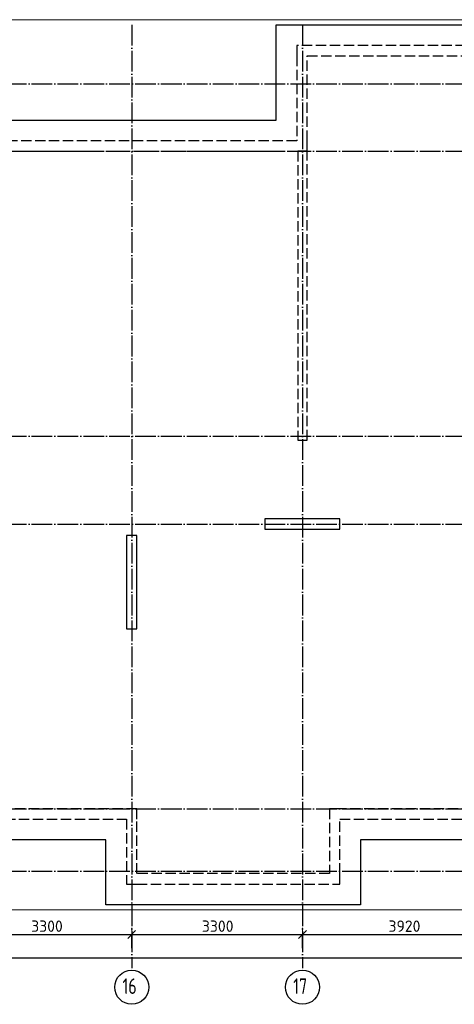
# Model space of a CAD drawing. Header units: millimetres. Extents: x 13527 to 139154, y -122592 to 61893.
# Tile 3 of 129: x 97473 to 105875, y -122573 to -103560. Entities that reach past the tile are written whole.
import ezdxf

# ---------------------------------------------------------------- set-up
doc = ezdxf.new("R2010")
doc.units = ezdxf.units.MM
doc.header["$PDMODE"] = 65
for name, pattern in [('______11', [500, 400, -50, 0, -50]), ('______2', [270, 200, -70]), ('______5', [1100, 800, -100, 100, -100])]:
    doc.linetypes.add(name, pattern=pattern)
for name, color, linetype, lineweight in [('Standard', 7, 'Continuous', 25), ('Колонна (1)', 7, 'Continuous', 35), ('Колонна (2)', 7, 'Continuous', 35), ('Размерная линия_ общее', 7, 'Continuous', 13), ('Стена_ общее', 7, 'Continuous', 35), ('Фундамент_ общее', 7, 'Continuous', 35)]:
    doc.layers.add(name, color=color, linetype=linetype, lineweight=lineweight)
doc.layers.add('Осевая линия_ общее', color=7, linetype='______5', lineweight=13, true_color=0xa0a0a0)
doc.styles.add('ISOCPEUR', font='ISOCPEUR')
doc.dimstyles.new('DIMSTYLE_16', dxfattribs={"dimtxt": 220, "dimasz": 250, "dimexe": 0, "dimexo": 0, "dimgap": 110, "dimtad": 2, "dimdec": 0, "dimrnd": 1, "dimzin": 12, "dimdsep": 46, "dimtxsty": 'ISOCPEUR', "dimblk1": 'ALL_ML_STRICH', "dimblk2": 'ALL_ML_STRICH', "dimsah": 1, "dimcen": 0, "dimclrd": 7, "dimclre": 256, "dimclrt": 7, "dimadec": 0, "dimazin": 0, "dimtfac": 1, "dimtdec": 0, "dimtix": 1, "dimtmove": 2, "dimatfit": 3, "dimfxl": 0, "dimtzin": 0, "dimlwd": 0, "dimlwe": -3, "dimarcsym": 0})
doc.dimstyles.new('DIMSTYLE_5', dxfattribs={"dimtxt": 220, "dimasz": 250, "dimexe": 0, "dimexo": 0, "dimgap": 110, "dimtad": 2, "dimdec": 0, "dimrnd": 5, "dimzin": 12, "dimdsep": 46, "dimtxsty": 'ISOCPEUR', "dimblk1": 'ALL_ML_STRICH', "dimblk2": 'ALL_ML_STRICH', "dimsah": 1, "dimcen": 0, "dimclrd": 7, "dimclre": 256, "dimclrt": 7, "dimadec": 0, "dimazin": 0, "dimtfac": 1, "dimtdec": 0, "dimtix": 1, "dimtmove": 2, "dimatfit": 3, "dimfxl": 0, "dimtzin": 0, "dimlwd": 0, "dimlwe": -3, "dimarcsym": 0})

# ---------------------------------------------------------------- blocks, each defined once
blk = doc.blocks.new('СЛОЖНЫЙ_ОБЪЕКТ_5')
at = {"layer": 'Колонна (1)', "color": 9, "lineweight": -3, "true_color": 0xc7c7c7, "transparency": 33554687}
for p, q in [((99540, -113520), (99540, -115320)), ((99740, -113520), (99540, -113520)), ((99740, -115320), (99740, -113520)), ((99540, -115320), (99740, -115320))]:
    blk.add_line(p, q, dxfattribs=at)
at = {"layer": 'Колонна (2)', "color": 9, "lineweight": -3, "true_color": 0xc7c7c7, "transparency": 33554687}
for p, q in [((102215, -113200), (102215, -113400)), ((103665, -113200), (102215, -113200)), ((103665, -113400), (103665, -113200)), ((102215, -113400), (103665, -113400))]:
    blk.add_line(p, q, dxfattribs=at)
at = {"layer": 'Стена_ общее', "color": 9, "linetype": '______2', "lineweight": -3, "true_color": 0xc7c7c7, "transparency": 33554687}
for p, q in [((102830, -104060), (102830, -104260)), ((110690, -104060), (102830, -104060)), ((102830, -104260), (102830, -105900)), ((103030, -104260), (110690, -104260)), ((103030, -105900), (103030, -104260)), ((102830, -105900), (89850, -105900)), ((103030, -106100), (103030, -105900)), ((96440, -106100), (102850, -106100)), ((102850, -106100), (102850, -111680)), ((103030, -106100), (102850, -106100)), ((103030, -111680), (103030, -106100)), ((102850, -111680), (103030, -111680)), ((99740, -118800), (96440, -118800)), ((99740, -119000), (99740, -118800)), ((103460, -118800), (103460, -120050)), ((103660, -118800), (103460, -118800)), ((106760, -118800), (103660, -118800)), ((93140, -119000), (99540, -119000)), ((99540, -119000), (99540, -120250)), ((99740, -120050), (99740, -119000)), ((103660, -120050), (103660, -119000)), ((103660, -119000), (110060, -119000)), ((103460, -120050), (99740, -120050)), ((103660, -120250), (103660, -120050)), ((99540, -120250), (99740, -120250)), ((99740, -120250), (103660, -120250))]:
    blk.add_line(p, q, dxfattribs=at)
blk = doc.blocks.new('ALL_ML_STRICH')
at = {"color": 0, "linetype": 'ByBlock', "lineweight": -2}
for p, q in [((-1, 0), (0.5, 0)), ((-0.3, -0.3), (0.3, 0.3)), ((0, -0.5), (0, 0.5))]:
    blk.add_line(p, q, dxfattribs=at)
blk = doc.blocks.new('*D634')
at = {"layer": 'DEFPOINTS', "color": 7, "linetype": 'Continuous', "lineweight": 13, "transparency": 33554687}
for p in [(75300, -121676), (75300, -121789), (117380, -121878)]:
    blk.add_point(p, dxfattribs=at)
at = {"layer": 'Размерная линия_ общее', "color": 253, "linetype": 'Continuous', "lineweight": -2, "true_color": 0xa0a0a0, "transparency": 33554687}
for p, q in [((75300, -121689), (75300, -121676)), ((117380, -121778), (117380, -121676))]:
    blk.add_line(p, q, dxfattribs=at)
at = {"layer": 'Размерная линия_ общее', "color": 7, "linetype": 'Continuous', "lineweight": -2, "transparency": 33554687}
blk.add_line((75300, -121676), (117380, -121676), dxfattribs=at)
at = {"layer": 'Размерная линия_ общее', "color": 7, "linetype": 'Continuous', "lineweight": 13, "transparency": 33554687, "xscale": 250, "yscale": 250, "zscale": 250, "rotation": 180}
blk.add_blockref('ALL_ML_STRICH', (75300, -121676), dxfattribs=at)
at = {"layer": 'Размерная линия_ общее', "color": 7, "linetype": 'Continuous', "lineweight": 13, "transparency": 33554687, "xscale": 250, "yscale": 250, "zscale": 250}
blk.add_blockref('ALL_ML_STRICH', (117380, -121676), dxfattribs=at)
at = {"layer": 'Размерная линия_ общее', "color": 7, "linetype": 'Continuous', "lineweight": 13, "transparency": 33554687, "insert": (96340, -121516), "char_height": 220, "width": 1100, "attachment_point": 5, "style": 'ISOCPEUR'}
blk.add_mtext('\\A1;{42080}', dxfattribs=at)
blk = doc.blocks.new('*D641')
at = {"layer": 'DEFPOINTS', "color": 7, "linetype": 'Continuous', "lineweight": 13, "transparency": 33554687}
for p in [(96340, -121224), (96340, -121508), (99640, -121508)]:
    blk.add_point(p, dxfattribs=at)
at = {"layer": 'Размерная линия_ общее', "color": 253, "linetype": 'Continuous', "lineweight": -2, "true_color": 0xa0a0a0, "transparency": 33554687}
for p, q in [((96340, -121488), (96340, -121224)), ((99640, -121488), (99640, -121224))]:
    blk.add_line(p, q, dxfattribs=at)
at = {"layer": 'Размерная линия_ общее', "color": 7, "linetype": 'Continuous', "lineweight": -2, "transparency": 33554687}
blk.add_line((96340, -121224), (99640, -121224), dxfattribs=at)
at = {"layer": 'Размерная линия_ общее', "color": 7, "linetype": 'Continuous', "lineweight": 13, "transparency": 33554687, "xscale": 250, "yscale": 250, "zscale": 250, "rotation": 180}
blk.add_blockref('ALL_ML_STRICH', (96340, -121224), dxfattribs=at)
at = {"layer": 'Размерная линия_ общее', "color": 7, "linetype": 'Continuous', "lineweight": 13, "transparency": 33554687, "xscale": 250, "yscale": 250, "zscale": 250}
blk.add_blockref('ALL_ML_STRICH', (99640, -121224), dxfattribs=at)
at = {"layer": 'Размерная линия_ общее', "color": 7, "linetype": 'Continuous', "lineweight": 13, "transparency": 33554687, "insert": (98001, -121064), "char_height": 220, "width": 880, "attachment_point": 5, "style": 'ISOCPEUR'}
blk.add_mtext('\\A1;{3300}', dxfattribs=at)
blk = doc.blocks.new('*D642')
at = {"layer": 'DEFPOINTS', "color": 7, "linetype": 'Continuous', "lineweight": 13, "transparency": 33554687}
for p in [(99640, -121224), (99640, -121508), (102940, -121508)]:
    blk.add_point(p, dxfattribs=at)
at = {"layer": 'Размерная линия_ общее', "color": 253, "linetype": 'Continuous', "lineweight": -2, "true_color": 0xa0a0a0, "transparency": 33554687}
for p, q in [((99640, -121488), (99640, -121224)), ((102940, -121488), (102940, -121224))]:
    blk.add_line(p, q, dxfattribs=at)
at = {"layer": 'Размерная линия_ общее', "color": 7, "linetype": 'Continuous', "lineweight": -2, "transparency": 33554687}
blk.add_line((99640, -121224), (102940, -121224), dxfattribs=at)
at = {"layer": 'Размерная линия_ общее', "color": 7, "linetype": 'Continuous', "lineweight": 13, "transparency": 33554687, "xscale": 250, "yscale": 250, "zscale": 250, "rotation": 180}
blk.add_blockref('ALL_ML_STRICH', (99640, -121224), dxfattribs=at)
at = {"layer": 'Размерная линия_ общее', "color": 7, "linetype": 'Continuous', "lineweight": 13, "transparency": 33554687, "xscale": 250, "yscale": 250, "zscale": 250}
blk.add_blockref('ALL_ML_STRICH', (102940, -121224), dxfattribs=at)
at = {"layer": 'Размерная линия_ общее', "color": 7, "linetype": 'Continuous', "lineweight": 13, "transparency": 33554687, "insert": (101301, -121064), "char_height": 220, "width": 880, "attachment_point": 5, "style": 'ISOCPEUR'}
blk.add_mtext('\\A1;{3300}', dxfattribs=at)
blk = doc.blocks.new('*D643')
at = {"layer": 'DEFPOINTS', "color": 7, "linetype": 'Continuous', "lineweight": 13, "transparency": 33554687}
for p in [(102940, -121224), (102940, -121508), (106860, -121508)]:
    blk.add_point(p, dxfattribs=at)
at = {"layer": 'Размерная линия_ общее', "color": 253, "linetype": 'Continuous', "lineweight": -2, "true_color": 0xa0a0a0, "transparency": 33554687}
for p, q in [((102940, -121488), (102940, -121224)), ((106860, -121488), (106860, -121224))]:
    blk.add_line(p, q, dxfattribs=at)
at = {"layer": 'Размерная линия_ общее', "color": 7, "linetype": 'Continuous', "lineweight": -2, "transparency": 33554687}
blk.add_line((102940, -121224), (106860, -121224), dxfattribs=at)
at = {"layer": 'Размерная линия_ общее', "color": 7, "linetype": 'Continuous', "lineweight": 13, "transparency": 33554687, "xscale": 250, "yscale": 250, "zscale": 250, "rotation": 180}
blk.add_blockref('ALL_ML_STRICH', (102940, -121224), dxfattribs=at)
at = {"layer": 'Размерная линия_ общее', "color": 7, "linetype": 'Continuous', "lineweight": 13, "transparency": 33554687, "xscale": 250, "yscale": 250, "zscale": 250}
blk.add_blockref('ALL_ML_STRICH', (106860, -121224), dxfattribs=at)
at = {"layer": 'Размерная линия_ общее', "color": 7, "linetype": 'Continuous', "lineweight": 13, "transparency": 33554687, "insert": (104911, -121064), "char_height": 220, "width": 880, "attachment_point": 5, "style": 'ISOCPEUR'}
blk.add_mtext('\\A1;{3920}', dxfattribs=at)

msp = doc.modelspace()

# ---------------------------------------------------------------- linework, layer by layer
at = {"layer": 'Standard', "color": 7, "linetype": 'Continuous', "lineweight": 13, "transparency": 33554687}
msp.add_lwpolyline([(75100, -120750), (117980, -120750), (117980, -103560), (75100, -103560), (75100, -120750)], dxfattribs=at)
at = {"layer": 'Осевая линия_ общее', "color": 253, "linetype": '______11', "lineweight": -3, "true_color": 0xa0a0a0, "transparency": 33554687}
for p, q in [((99640, -103660), (99640, -121877.9)), ((102940, -103660), (102940, -121877.9)), ((75200, -104800), (119325.4, -104800)), ((75200, -106100), (119325.4, -106100)), ((75200, -111600), (119325.4, -111600)), ((75200, -113300), (119325.4, -113300)), ((75200, -118800), (119325.4, -118800)), ((75200, -120000), (119325.4, -120000))]:
    msp.add_line(p, q, dxfattribs=at)
at = {"layer": 'Осевая линия_ общее', "color": 7, "linetype": 'Continuous', "lineweight": -3, "transparency": 33554687}
for centre in [(99640.4, -122242.4), (102940.4, -122242.4)]:
    msp.add_circle(centre, 330.4, dxfattribs=at)
at = {"layer": 'Фундамент_ общее', "color": 7, "lineweight": 25, "transparency": 33554687}
for p, q in [((102430, -105500), (102430, -103660)), ((102430, -103660), (111290, -103660)), ((90250, -105500), (102430, -105500)), ((99140, -119400), (93540, -119400)), ((99140, -120650), (99140, -119400)), ((104060, -119400), (104060, -120650)), ((109660, -119400), (104060, -119400)), ((104060, -120650), (99140, -120650))]:
    msp.add_line(p, q, dxfattribs=at)
at = {"layer": 'Фундамент_ общее', "color": 7, "linetype": 'Continuous', "lineweight": 25, "transparency": 33554687}
for p, q in [((102430, -105500), (102430, -103660)), ((102430, -103660), (111290, -103660)), ((90250, -105500), (102430, -105500)), ((99140, -119400), (93540, -119400)), ((99140, -120650), (99140, -119400)), ((104060, -119400), (104060, -120650)), ((109660, -119400), (104060, -119400)), ((104060, -120650), (99140, -120650))]:
    msp.add_line(p, q, dxfattribs=at)

# ---------------------------------------------------------------- block references
at = {"layer": 'Стена_ общее', "color": 9, "linetype": '______2', "lineweight": -3, "true_color": 0xc7c7c7, "transparency": 33554687}
msp.add_blockref('СЛОЖНЫЙ_ОБЪЕКТ_5', (0, 0), dxfattribs=at)

# ---------------------------------------------------------------- texts
at = {"layer": 'Осевая линия_ общее', "color": 7, "linetype": 'Continuous', "lineweight": -3, "transparency": 33554687, "char_height": 300, "width": 472.281, "attachment_point": 7, "style": 'ISOCPEUR'}
for s, insert in [('\\W0.75;16', (99460.4, -122372.9)), ('\\W0.75;17', (102760.4, -122372.9))]:
    msp.add_mtext(s, dxfattribs=dict(at, insert=insert))

# ---------------------------------------------------------------- dimensions: what is measured, and where the dimension line sits
at = {"layer": 'Размерная линия_ общее', "color": 7, "linetype": 'Continuous', "lineweight": 13, "transparency": 33554687}
for base, p1, p2, dimstyle, picture, middle in [((99640, -121224.3), (96340, -121487.9), (99640, -121487.9), 'DIMSTYLE_5', '*D641', (98001, -121064.3)), ((102940, -121224.3), (99640, -121487.9), (102940, -121487.9), 'DIMSTYLE_5', '*D642', (101301, -121064.3)), ((106860, -121224.3), (102940, -121487.9), (106860, -121487.9), 'DIMSTYLE_5', '*D643', (104911, -121064.3)), ((117380, -121675.8), (75300, -121688.9), (117380, -121777.9), 'DIMSTYLE_16', '*D634', (96340, -121515.8))]:
    dim = msp.add_linear_dim(base=base, p1=p1, p2=p2, dimstyle=dimstyle, override={"dimpost": '<>', "dimclrd": 7, "dimclre": 253, "dimclrt": 7, "dimlwd": 0, "dimlwe": 65533}, dxfattribs=at)
    dim.commit()
    dim.dimension.update_dxf_attribs({"geometry": picture, "text_midpoint": middle, "dimtype": 160})

doc.saveas('drawing.dxf')
